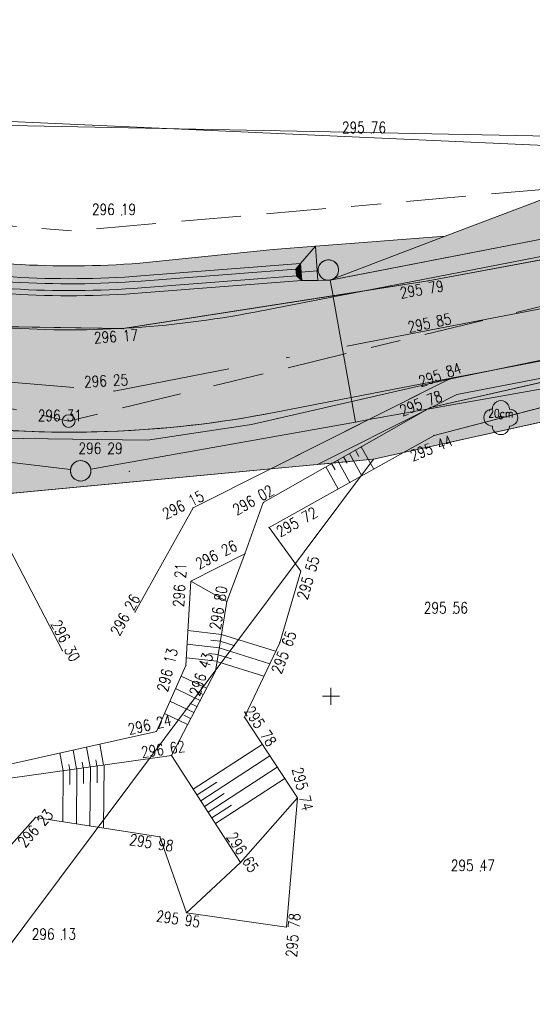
# Model space of a CAD drawing. Header units: metres. Extents: x -457078 to -456448, y -1111280 to -1111132.
# Tile 26 of 35: x -456709 to -456694, y -1111234 to -1111205. Entities that reach past the tile are written whole.
import ezdxf
from ezdxf.enums import TextEntityAlignment as Align

# ---------------------------------------------------------------- set-up
doc = ezdxf.new("R2010")
doc.units = ezdxf.units.M
doc.header["$MEASUREMENT"] = 0
for name, pattern in [('6.1622', [40, 3.5, -3, 7, -3, 3.5, 3.5, -3, 7, -3, 3.5]), ('6.2322', [40, 3.5, -3, 7, -4, 6, -3, 7, -3, 3.5]), ('DGN Style 4', [27.427276, 13.705072, -6.852536, 0.017131, -6.852536])]:
    doc.linetypes.add(name, pattern=pattern)
doc.layers.get('0').update_dxf_attribs({"lineweight": 13})
for name, color, linetype, lineweight in [('GEOD - KULTURA', 3, 'Continuous', 13), ('GEOD - VYSKY', 34, 'Continuous', 0), ('Hranice parcel', 9, 'Continuous', 13), ('IS_CEZ_NN_NADZ', 1, 'Continuous', 0), ('IS_SMVAK_KANAL_SPL_TRASA', 32, '6.2322', 0), ('IS_SMVAK_VODA_TRASA', 5, '6.1622', 0), ('KOMUNIKACE', 7, 'Continuous', 13), ('PRIP_ODHUMUSOVANI', 31, 'Continuous', 0), ('PRIP_ODSTR_KOMUNIKACE', 254, 'Continuous', 0), ('PRIP_ODSTR_STERK_SJEZDY', 191, 'Continuous', 0), ('SIT', 5, 'Continuous', 13), ('SITE_KANALIZACE', 7, 'Continuous', 13), ('SKRYTE_BODY', 7, 'Continuous', 0), ('SRAFY', 7, 'Continuous', 0), ('TEREN', 7, 'Continuous', 13), ('TEXTY_KULTURA', 3, 'Continuous', 13), ('VYPNOUT HRANY', 7, 'Continuous', 13), ('VYPNOUT OSU', 7, 'DGN Style 4', 13), ('VYPNOUT SRAFY', 7, 'Continuous', 0)]:
    doc.layers.add(name, color=color, linetype=linetype, lineweight=lineweight)
doc.styles.add('ROMANS', font='romans.shx')

# ---------------------------------------------------------------- blocks, each defined once
blk = doc.blocks.new('SIT')
at = {"color": 0, "linetype": 'ByBlock', "lineweight": -2}
for p, q in [((-1, 0), (1, 0)), ((0, 1), (0, -1))]:
    blk.add_line(p, q, dxfattribs=at)
blk = doc.blocks.new('STROM_LI')
at = {"color": 0, "linetype": 'ByBlock', "lineweight": -2}
blk.add_circle((0, 0), 0.2, dxfattribs=at)
for centre, start, end in [((0.000019, 1.000148), 359.995762, 180.004238), ((-1, 0.000074), 89.998883, 270.001117), ((-1, 0.000074), 359.995762, 0.004238), ((1.000039, 0.000074), 179.995762, 180.004238), ((1.000039, 0.000074), 269.998883, 90.001117), ((0.000019, -1), 179.995762, 0.004238)]:
    blk.add_arc(centre, 1, start, end, dxfattribs=at)
blk = doc.blocks.new('SAK')
at = {"color": 0, "linetype": 'ByBlock', "lineweight": -2}
blk.add_circle((0, 0), 0.75, dxfattribs=at)

msp = doc.modelspace()

# ---------------------------------------------------------------- hatches: boundary and pattern name
at = {"layer": 'PRIP_ODHUMUSOVANI', "ltscale": 0.25, "extrusion": (0, 0, -1)}
for points in [[(456705.537, -1111213.177, 0.069506), (456713.132, -1111212.708), (456719.311, -1111211.452), (456725.196, -1111210.256, -0.011455), (456728.917, -1111209.588), (456728.809, -1111208.206), (456729.307, -1111208.167), (456729.455, -1111210.061), (456729.456, -1111210.071), (456729.246, -1111210.504), (456722.261, -1111211.71), (456715.321, -1111213.154), (456711.439, -1111214.006, -0.012247), (456710.051, -1111214.157), (456706.2, -1111214.221, -0.001562), (456706.022, -1111214.212), (456699.937, -1111213.26), (456700.019, -1111212.799), (456700.036, -1111212.803), (456700.041, -1111212.804), (456700.378, -1111212.808), (456700.85, -1111212.815)], [(456699.901, -1111212.75, 0.104195), (456700.015, -1111212.798), (456693.729, -1111211.58, 0.005383), (456688.391, -1111210.604), (456692.25, -1111210.319), (456692.205, -1111209.832), (456696.646, -1111211.516)], [(456700.371, -1111212.527, 1.725915), (456699.901, -1111212.75), (456696.646, -1111211.516), (456700.455, -1111211.81), (456700.4, -1111212.529)], [(456700.036, -1111212.802, 0.426269), (456700.371, -1111212.527), (456700.4, -1111212.529), (456700.378, -1111212.808), (456700.041, -1111212.804)], [(456693.063, -1111215.016, 0.006146), (456687.051, -1111213.926), (456690.322, -1111214.422), (456695.095, -1111215.41)], [(456689.789, -1111215.543, 0.314163), (456690.132, -1111215.567), (456690.135, -1111215.567), (456696.973, -1111217.355), (456697.872, -1111217.856), (456690.03, -1111216.12), (456685.827, -1111215.841), (456685.87, -1111215.576), (456686.378, -1111215.303)], [(456690.132, -1111215.567, 0.217447), (456690.273, -1111215.362), (456697.167, -1111216.586), (456697.235, -1111216.62), (456699.948, -1111218.163), (456698.75, -1111218.05), (456697.872, -1111217.856), (456696.973, -1111217.355), (456690.135, -1111215.567)]]:
    msp.add_hatch(color=256, dxfattribs=at).paths.add_polyline_path(points)
at = {"layer": 'PRIP_ODHUMUSOVANI', "ltscale": 0.25}
for points in [[(-456688.391, -1111210.604, 0.005383), (-456693.729, -1111211.58), (-456700.019, -1111212.799), (-456699.937, -1111213.26), (-456699.065, -1111213.124), (-456693.634, -1111212.07, -0.007641), (-456686.067, -1111210.723), (-456682.413, -1111210.013), (-456673.081, -1111208.905), (-456682.545, -1111209.826), (-456687.741, -1111210.652)], [(-456713.032, -1111212.218, 0.069506), (-456705.576, -1111212.678), (-456700.889, -1111212.316), (-456700.455, -1111211.81), (-456701.687, -1111211.905), (-456705.605, -1111212.305, -0.069506), (-456712.958, -1111211.85), (-456720.167, -1111210.385), (-456728.839, -1111209.094, -0.011455), (-456725.097, -1111209.766), (-456719.211, -1111210.962)], [(-456713.062, -1111212.365, 0.069506), (-456705.564, -1111212.828), (-456701.027, -1111212.477), (-456700.889, -1111212.316), (-456705.576, -1111212.678, -0.069506), (-456713.032, -1111212.218), (-456719.211, -1111210.962), (-456719.241, -1111211.109)], [(-456686.067, -1111210.723, 0.007641), (-456693.634, -1111212.07), (-456699.065, -1111213.124), (-456697.149, -1111212.824), (-456690.949, -1111211.671)], [(-456713.102, -1111212.561, 0.069506), (-456705.549, -1111213.027), (-456701.011, -1111212.677), (-456701.019, -1111212.577), (-456701.027, -1111212.477), (-456705.564, -1111212.828, -0.069506), (-456713.062, -1111212.365), (-456719.241, -1111211.109), (-456719.281, -1111211.305)], [(-456713.132, -1111212.708, 0.069506), (-456705.537, -1111213.177), (-456700.85, -1111212.815), (-456701.011, -1111212.677), (-456705.549, -1111213.027, -0.069506), (-456713.102, -1111212.561), (-456719.281, -1111211.305), (-456719.311, -1111211.452)], [(-456700.869, -1111212.566), (-456700.889, -1111212.316), (-456700.455, -1111211.81), (-456700.4, -1111212.529)], [(-456701.019, -1111212.577), (-456701.027, -1111212.477), (-456700.889, -1111212.316), (-456700.869, -1111212.566)], [(-456700.036, -1111212.802), (-456699.901, -1111212.75, 8.143088)], [(-456700.85, -1111212.815), (-456701.011, -1111212.677), (-456701.019, -1111212.577), (-456700.869, -1111212.566)], [(-456700.85, -1111212.815), (-456700.869, -1111212.566), (-456700.4, -1111212.529), (-456700.378, -1111212.808)], [(-456699.901, -1111212.75), (-456700.036, -1111212.802, 0.01837), (-456700.015, -1111212.798), (-456700.015, -1111212.798), (-456700.015, -1111212.798, 0.104192)], [(-456687.051, -1111213.926, 0.006146), (-456693.063, -1111215.016), (-456695.095, -1111215.41), (-456696.532, -1111215.707), (-456698.889, -1111216.891), (-456697.178, -1111216.588), (-456697.079, -1111216.531), (-456697.041, -1111216.522), (-456696.309, -1111216.154), (-456692.968, -1111215.506, -0.002487), (-456690.543, -1111215.049), (-456690.253, -1111214.983), (-456689.75, -1111214.905, -0.003752), (-456686.082, -1111214.272), (-456686.073, -1111214.33), (-456685.581, -1111214.243), (-456685.666, -1111213.716)], [(-456706.2, -1111214.221), (-456706.095, -1111214.223), (-456706.022, -1111214.212, -0.001562)], [(-456689.75, -1111214.905, 0.000812), (-456690.543, -1111215.049), (-456697.041, -1111216.522), (-456697.167, -1111216.586), (-456690.273, -1111215.362, -1.056315), (-456689.678, -1111215.289), (-456685.957, -1111215.043), (-456686.059, -1111214.418), (-456686.101, -1111214.335)], [(-456692.968, -1111215.506), (-456696.309, -1111216.154), (-456697.041, -1111216.522), (-456690.543, -1111215.049, 0.002487)], [(-456701.761, -1111218.334), (-456698.889, -1111216.891), (-456697.178, -1111216.588), (-456697.235, -1111216.62), (-456700.39, -1111218.205)], [(-456700.39, -1111218.205), (-456697.235, -1111216.62), (-456699.948, -1111218.163)], [(-456697.235, -1111216.62), (-456697.178, -1111216.588), (-456697.167, -1111216.586)], [(-456697.178, -1111216.588), (-456697.079, -1111216.531), (-456697.041, -1111216.522), (-456697.167, -1111216.586)]]:
    msp.add_hatch(color=256, dxfattribs=at).paths.add_polyline_path(points)
at = {"layer": 'PRIP_ODSTR_KOMUNIKACE', "ltscale": 0.25, "extrusion": (0, 0, -1)}
for points in [[(456580.966, -1111194.471, 0.203509), (456585.007, -1111200.23), (456585.707, -1111200.921), (456586.704, -1111201.054, 0.078058), (456589.446, -1111201.586, -0.001733), (456591.188, -1111201.654), (456591.379, -1111201.68), (456593.228, -1111201.75, -0.010384), (456603.646, -1111202.497), (456606.451, -1111202.756), (456668.942, -1111208.542, -0.017164), (456686.067, -1111210.723), (456690.949, -1111211.671), (456697.149, -1111212.824), (456699.065, -1111213.124), (456699.932, -1111213.292), (456699.407, -1111216.246), (456696.471, -1111215.677), (456695.095, -1111215.41), (456690.322, -1111214.422), (456687.051, -1111213.926, 0.018659), (456668.666, -1111211.529), (456649.81, -1111209.784), (456649.382, -1111209.74), (456648.825, -1111209.692), (456603.37, -1111205.484, 0.011313), (456592.154, -1111204.701, 0.012858), (456591.691, -1111204.691), (456591.223, -1111204.664), (456591.029, -1111204.718, 0.166356), (456585.679, -1111207.029), (456585.277, -1111207.276), (456583.135, -1111209.878), (456582.799, -1111212.58), (456580.863, -1111193.989)], [(456818.051, -1111210.437, 0.328774), (456832.495, -1111200.031), (456832.625, -1111199.714), (456832.838, -1111198.786), (456835.73, -1111199.381), (456835.535, -1111200.327), (456834.673, -1111202.845), (456832.607, -1111206.389), (456830.619, -1111208.714), (456828.356, -1111210.477), (456825.032, -1111212.424), (456823.212, -1111213.494), (456814.395, -1111213.397), (456798.647, -1111213.224), (456787.338, -1111213.1), (456781.464, -1111213.036), (456775.948, -1111212.975), (456768.919, -1111212.898), (456742.489, -1111212.608, 0.052921), (456725.993, -1111214.175), (456713.928, -1111216.627, -0.098325), (456701.658, -1111216.682), (456699.407, -1111216.246), (456699.932, -1111213.292), (456702.229, -1111213.737, 0.033568), (456706.022, -1111214.212), (456706.095, -1111214.223), (456706.2, -1111214.221, 0.033825), (456710.051, -1111214.157), (456710.806, -1111214.145), (456711.439, -1111214.006, 0.016836), (456713.331, -1111213.687), (456725.395, -1111211.236, -0.015515), (456730.38, -1111210.383), (456732.9, -1111210.113), (456738.582, -1111209.739), (456742.676, -1111209.721), (456749.19, -1111209.905), (456749.58, -1111209.685), (456749.852, -1111209.688), (456765.531, -1111209.861), (456765.854, -1111209.864), (456766.038, -1111209.95), (456768.897, -1111210.079), (456776.048, -1111210.13), (456781.21, -1111210.162), (456787.904, -1111210.368), (456793.171, -1111210.403), (456797.067, -1111210.364), (456805.08, -1111210.32), (456806.668, -1111210.312)], [(456701.658, -1111216.682, 0.078346), (456711.463, -1111217.027), (456711.244, -1111217.415), (456705.374, -1111217.488), (456702.33, -1111217.033), (456699.387, -1111216.36), (456699.407, -1111216.246)]]:
    msp.add_hatch(color=256, dxfattribs=at).paths.add_polyline_path(points)
at = {"layer": 'PRIP_ODSTR_KOMUNIKACE', "ltscale": 0.25}
for points in [[(-456706.022, -1111214.212, 0.033568), (-456702.229, -1111213.737), (-456699.932, -1111213.292), (-456699.937, -1111213.26)], [(-456699.932, -1111213.292), (-456699.937, -1111213.26), (-456699.065, -1111213.124)], [(-456710.051, -1111214.157, 0.033825), (-456706.2, -1111214.221)], [(-456696.532, -1111215.707), (-456696.471, -1111215.677), (-456695.095, -1111215.41)], [(-456699.387, -1111216.36), (-456699.407, -1111216.246), (-456696.471, -1111215.677), (-456696.532, -1111215.707)]]:
    msp.add_hatch(color=256, dxfattribs=at).paths.add_polyline_path(points)
at = {"layer": 'PRIP_ODSTR_STERK_SJEZDY', "ltscale": 0.25}
msp.add_hatch(color=256, dxfattribs=at).paths.add_polyline_path([(-456699.281, -1111216.961), (-456699.387, -1111216.36), (-456696.532, -1111215.707), (-456698.889, -1111216.891)])
at = {"layer": 'PRIP_ODSTR_STERK_SJEZDY', "ltscale": 0.25, "extrusion": (0, 0, -1)}
for points in [[(456707.633, -1111218.355, 0.863148), (456707.039, -1111218.338), (456699.281, -1111216.961), (456699.387, -1111216.36), (456702.33, -1111217.033), (456705.374, -1111217.488), (456711.244, -1111217.415), (456710.932, -1111217.966)], [(456707.039, -1111218.338, 1.15855), (456707.633, -1111218.355), (456710.932, -1111217.966), (456710.269, -1111219.137), (456701.761, -1111218.334), (456698.889, -1111216.891), (456699.281, -1111216.961)]]:
    msp.add_hatch(color=256, dxfattribs=at).paths.add_polyline_path(points)
at = {"layer": 'PRIP_ODSTR_STERK_SJEZDY', "ltscale": 0.25}
h = msp.add_hatch(color=256, dxfattribs=at)
edge = h.paths.add_edge_path()
edge.add_arc((-456707.335, -1111218.391), 0.3, 0, 360)

# ---------------------------------------------------------------- linework, layer by layer
at = {"layer": 'Hranice parcel', "ltscale": 0.25}
msp.add_line((-456690.03, -1111216.12), (-456698.75, -1111218.05), dxfattribs=at)
at = {"layer": 'Hranice parcel', "ltscale": 0.25, "flags": 128}
for points in [[(-456580.954, -1111134.246), (-456581.09, -1111136.57), (-456585.56, -1111199.07), (-456689.14, -1111208.67), (-456715.33, -1111208.15)], [(-456698.75, -1111218.05), (-456721.85, -1111220.23), (-456748.16, -1111222.46)], [(-456698.75, -1111218.05), (-456724.32, -1111252.2), (-456722.418, -1111277.746)]]:
    msp.add_lwpolyline(points, dxfattribs=at)
at = {"layer": 'IS_CEZ_NN_NADZ', "ltscale": 0.25}
msp.add_lwpolyline([(-456728.763, -1111207.28), (-456693.285, -1111208.872)], dxfattribs=at)
at = {"layer": 'IS_SMVAK_KANAL_SPL_TRASA', "ltscale": 0.25}
for p, q in [((-456736.835, -1111210.641), (-456707.689, -1111216.933)), ((-456707.689, -1111216.933), (-456683.15, -1111210.97))]:
    msp.add_line(p, q, dxfattribs=at)
at = {"layer": 'IS_SMVAK_VODA_TRASA', "ltscale": 0.25}
msp.add_lwpolyline([(-456581.652, -1111200.39), (-456581.82, -1111200.42), (-456613.57, -1111203.17), (-456643.84, -1111205.94), (-456680.35, -1111208.96), (-456707.6, -1111211.36), (-456740.94, -1111208.56), (-456761.83, -1111208.9), (-456763.052, -1111208.842)], dxfattribs=at)
at = {"layer": 'KOMUNIKACE', "ltscale": 0.25}
for p, q in [((-456704.04, -1111219.479), (-456701.761, -1111218.334)), ((-456705.74, -1111222.527), (-456704.04, -1111219.479)), ((-456709.664, -1111220.206), (-456707.87, -1111223.665))]:
    msp.add_line(p, q, dxfattribs=at)
msp.add_point((-456706.528, -1111217.894), dxfattribs=at)
at = {"layer": 'PRIP_ODHUMUSOVANI', "ltscale": 0.25, "flags": 128}
for points in [[(-456705.537, -1111213.177, -0.069506), (-456713.132, -1111212.708), (-456719.311, -1111211.452), (-456725.196, -1111210.256, 0.011455), (-456728.917, -1111209.588), (-456728.809, -1111208.206), (-456729.307, -1111208.167), (-456729.455, -1111210.061), (-456729.456, -1111210.071), (-456729.246, -1111210.504), (-456722.261, -1111211.71), (-456715.321, -1111213.154), (-456711.439, -1111214.006, 0.012247), (-456710.051, -1111214.157), (-456706.2, -1111214.221, 0.001562), (-456706.022, -1111214.212), (-456699.937, -1111213.26), (-456700.019, -1111212.799), (-456700.036, -1111212.803), (-456700.041, -1111212.804), (-456700.378, -1111212.808), (-456700.85, -1111212.815)], [(-456688.391, -1111210.604, 0.005383), (-456693.729, -1111211.58), (-456700.019, -1111212.799), (-456699.937, -1111213.26), (-456699.065, -1111213.124), (-456693.634, -1111212.07, -0.007641), (-456686.067, -1111210.723), (-456682.413, -1111210.013), (-456673.081, -1111208.905), (-456682.545, -1111209.826), (-456687.741, -1111210.652)], [(-456713.032, -1111212.218, 0.069506), (-456705.576, -1111212.678), (-456700.889, -1111212.316), (-456700.455, -1111211.81), (-456701.687, -1111211.905), (-456705.605, -1111212.305, -0.069506), (-456712.958, -1111211.85), (-456720.167, -1111210.385), (-456728.839, -1111209.094, -0.011455), (-456725.097, -1111209.766), (-456719.211, -1111210.962)], [(-456699.901, -1111212.75, -0.104195), (-456700.015, -1111212.798), (-456693.729, -1111211.58, -0.005383), (-456688.391, -1111210.604), (-456692.25, -1111210.319), (-456692.205, -1111209.832), (-456696.646, -1111211.516)], [(-456713.062, -1111212.365, 0.069506), (-456705.564, -1111212.828), (-456701.027, -1111212.477), (-456700.889, -1111212.316), (-456705.576, -1111212.678, -0.069506), (-456713.032, -1111212.218), (-456719.211, -1111210.962), (-456719.241, -1111211.109)], [(-456686.067, -1111210.723, 0.007641), (-456693.634, -1111212.07), (-456699.065, -1111213.124), (-456697.149, -1111212.824), (-456690.949, -1111211.671)], [(-456713.102, -1111212.561, 0.069506), (-456705.549, -1111213.027), (-456701.011, -1111212.677), (-456701.019, -1111212.577), (-456701.027, -1111212.477), (-456705.564, -1111212.828, -0.069506), (-456713.062, -1111212.365), (-456719.241, -1111211.109), (-456719.281, -1111211.305)], [(-456713.132, -1111212.708, 0.069506), (-456705.537, -1111213.177), (-456700.85, -1111212.815), (-456701.011, -1111212.677), (-456705.549, -1111213.027, -0.069506), (-456713.102, -1111212.561), (-456719.281, -1111211.305), (-456719.311, -1111211.452)], [(-456700.371, -1111212.527, -1.725915), (-456699.901, -1111212.75), (-456696.646, -1111211.516), (-456700.455, -1111211.81), (-456700.4, -1111212.529)], [(-456700.036, -1111212.802), (-456699.901, -1111212.75, 8.143088)], [(-456700.036, -1111212.802, -0.426269), (-456700.371, -1111212.527), (-456700.4, -1111212.529), (-456700.378, -1111212.808), (-456700.041, -1111212.804)], [(-456699.901, -1111212.75), (-456700.036, -1111212.802, 0.01837), (-456700.015, -1111212.798), (-456700.015, -1111212.798), (-456700.015, -1111212.798, 0.104192)], [(-456687.051, -1111213.926, 0.006146), (-456693.063, -1111215.016), (-456695.095, -1111215.41), (-456696.532, -1111215.707), (-456698.889, -1111216.891), (-456697.178, -1111216.588), (-456697.079, -1111216.531), (-456697.041, -1111216.522), (-456696.309, -1111216.154), (-456692.968, -1111215.506, -0.002487), (-456690.543, -1111215.049), (-456690.253, -1111214.983), (-456689.75, -1111214.905, -0.003752), (-456686.082, -1111214.272), (-456686.073, -1111214.33), (-456685.581, -1111214.243), (-456685.666, -1111213.716)], [(-456693.063, -1111215.016, -0.006146), (-456687.051, -1111213.926), (-456690.322, -1111214.422), (-456695.095, -1111215.41)], [(-456706.2, -1111214.221), (-456706.095, -1111214.223), (-456706.022, -1111214.212, -0.001562)], [(-456689.75, -1111214.905, 0.000812), (-456690.543, -1111215.049), (-456697.041, -1111216.522), (-456697.167, -1111216.586), (-456690.273, -1111215.362, -1.056315), (-456689.678, -1111215.289), (-456685.957, -1111215.043), (-456686.059, -1111214.418), (-456686.101, -1111214.335)], [(-456689.789, -1111215.543, -0.314163), (-456690.132, -1111215.567), (-456690.135, -1111215.567), (-456696.973, -1111217.355), (-456697.872, -1111217.856), (-456690.03, -1111216.12), (-456685.827, -1111215.841), (-456685.87, -1111215.576), (-456686.378, -1111215.303)], [(-456692.968, -1111215.506), (-456696.309, -1111216.154), (-456697.041, -1111216.522), (-456690.543, -1111215.049, 0.002487)], [(-456690.132, -1111215.567, -0.217447), (-456690.273, -1111215.362), (-456697.167, -1111216.586), (-456697.235, -1111216.62), (-456699.948, -1111218.163), (-456698.75, -1111218.05), (-456697.872, -1111217.856), (-456696.973, -1111217.355), (-456690.135, -1111215.567)]]:
    msp.add_lwpolyline(points, format="xyb", close=True, dxfattribs=at)
for points in [[(-456700.455, -1111211.81), (-456700.889, -1111212.316), (-456700.869, -1111212.566), (-456700.4, -1111212.529)], [(-456700.889, -1111212.316), (-456701.027, -1111212.477), (-456701.019, -1111212.577), (-456700.869, -1111212.566)], [(-456701.011, -1111212.677), (-456700.85, -1111212.815), (-456700.869, -1111212.566), (-456701.019, -1111212.577)], [(-456700.85, -1111212.815), (-456700.378, -1111212.808), (-456700.4, -1111212.529), (-456700.869, -1111212.566)], [(-456697.178, -1111216.588), (-456698.889, -1111216.891), (-456701.761, -1111218.334), (-456700.39, -1111218.205), (-456697.235, -1111216.62)], [(-456700.39, -1111218.205), (-456699.948, -1111218.163), (-456697.235, -1111216.62)], [(-456697.235, -1111216.62), (-456697.167, -1111216.586), (-456697.178, -1111216.588)], [(-456697.041, -1111216.522), (-456697.079, -1111216.531), (-456697.178, -1111216.588), (-456697.167, -1111216.586)]]:
    msp.add_lwpolyline(points, close=True, dxfattribs=at)
at = {"layer": 'PRIP_ODSTR_KOMUNIKACE', "ltscale": 0.25}
for p, q in [((-456696.532, -1111215.707), (-456702.33, -1111217.033)), ((-456702.33, -1111217.033), (-456705.374, -1111217.488)), ((-456705.374, -1111217.488), (-456711.244, -1111217.415))]:
    msp.add_line(p, q, dxfattribs=at)
at = {"layer": 'PRIP_ODSTR_KOMUNIKACE', "ltscale": 0.25, "flags": 128}
msp.add_lwpolyline([(-456742.489, -1111212.608, -0.052921), (-456725.993, -1111214.175), (-456713.928, -1111216.627, 0.098325), (-456701.658, -1111216.682), (-456699.407, -1111216.246), (-456699.932, -1111213.292), (-456702.229, -1111213.737, -0.033568), (-456706.022, -1111214.212), (-456706.095, -1111214.223), (-456706.2, -1111214.221, -0.033825), (-456710.051, -1111214.157), (-456710.806, -1111214.145), (-456711.439, -1111214.006, -0.016836), (-456713.331, -1111213.687), (-456725.395, -1111211.236, 0.015515), (-456730.38, -1111210.383), (-456732.9, -1111210.113), (-456738.582, -1111209.739)], format="xyb", dxfattribs=at)
msp.add_lwpolyline([(-456690.949, -1111211.671), (-456697.149, -1111212.824), (-456699.065, -1111213.124), (-456699.932, -1111213.292), (-456699.407, -1111216.246), (-456696.471, -1111215.677), (-456695.095, -1111215.41), (-456690.322, -1111214.422)], dxfattribs=at)
for points in [[(-456706.022, -1111214.212, 0.033568), (-456702.229, -1111213.737), (-456699.932, -1111213.292), (-456699.937, -1111213.26)], [(-456710.051, -1111214.157, 0.033825), (-456706.2, -1111214.221)], [(-456701.658, -1111216.682, -0.078346), (-456711.463, -1111217.027), (-456711.244, -1111217.415), (-456705.374, -1111217.488), (-456702.33, -1111217.033), (-456699.387, -1111216.36), (-456699.407, -1111216.246)]]:
    msp.add_lwpolyline(points, format="xyb", close=True, dxfattribs=at)
for points in [[(-456699.937, -1111213.26), (-456699.932, -1111213.292), (-456699.065, -1111213.124)], [(-456695.095, -1111215.41), (-456696.471, -1111215.677), (-456696.532, -1111215.707)], [(-456699.387, -1111216.36), (-456696.532, -1111215.707), (-456696.471, -1111215.677), (-456699.407, -1111216.246)]]:
    msp.add_lwpolyline(points, close=True, dxfattribs=at)
at = {"layer": 'PRIP_ODSTR_STERK_SJEZDY', "ltscale": 0.25, "flags": 128}
msp.add_lwpolyline([(-456699.281, -1111216.961), (-456698.889, -1111216.891), (-456696.532, -1111215.707), (-456699.387, -1111216.36)], close=True, dxfattribs=at)
for points in [[(-456707.633, -1111218.355, -0.863148), (-456707.039, -1111218.338), (-456699.281, -1111216.961), (-456699.387, -1111216.36), (-456702.33, -1111217.033), (-456705.374, -1111217.488), (-456711.244, -1111217.415), (-456710.932, -1111217.966)], [(-456707.039, -1111218.338, -1.15855), (-456707.633, -1111218.355), (-456710.932, -1111217.966), (-456710.269, -1111219.137), (-456701.761, -1111218.334), (-456698.889, -1111216.891), (-456699.281, -1111216.961)], [(-456707.635, -1111218.391, 1), (-456707.035, -1111218.391, 1)]]:
    msp.add_lwpolyline(points, format="xyb", close=True, dxfattribs=at)
at = {"layer": 'PRIP_ODSTR_STERK_SJEZDY', "ltscale": 0.25}
msp.add_point((-456705.906, -1111218.406), dxfattribs=at)
at = {"layer": 'SKRYTE_BODY', "ltscale": 0.25}
for p in [(-456697.149, -1111212.824), (-456706.095, -1111214.223), (-456696.855, -1111214.223), (-456696.532, -1111215.707), (-456706.357, -1111216.052), (-456697.079, -1111216.531), (-456696.973, -1111217.355), (-456701.983, -1111219.321), (-456704.04, -1111219.479), (-456701.809, -1111220.049), (-456702.52, -1111220.824), (-456702.52, -1111220.824), (-456700.882, -1111221.331), (-456704.103, -1111221.63), (-456704.103, -1111221.63), (-456703.05, -1111222.224), (-456705.74, -1111222.527), (-456707.87, -1111223.665), (-456701.501, -1111223.431), (-456704.25, -1111224.095), (-456703.387, -1111224.261), (-456702.533, -1111225.615), (-456705.115, -1111226.032), (-456704.674, -1111226.733), (-456704.674, -1111226.733), (-456700.983, -1111227.978), (-456708.664, -1111228.55), (-456705.011, -1111229.119), (-456702.646, -1111229.873), (-456704.229, -1111231.348), (-456701.303, -1111231.766)]:
    msp.add_point(p, dxfattribs=at)
at = {"layer": 'SRAFY', "ltscale": 0.25}
for p, q in [((-456699.978, -1111218.18), (-456699.874, -1111218.364)), ((-456700.151, -1111218.279), (-456699.789, -1111218.923)), ((-456703.209, -1111223.185), (-456704.189, -1111223.075)), ((-456703.242, -1111223.383), (-456703.522, -1111223.351)), ((-456703.242, -1111223.384), (-456702.818, -1111223.517)), ((-456703.209, -1111223.185), (-456701.619, -1111223.681)), ((-456703.274, -1111223.58), (-456704.213, -1111223.475)), ((-456703.275, -1111223.583), (-456701.792, -1111224.047)), ((-456703.34, -1111223.975), (-456704.237, -1111223.875)), ((-456703.307, -1111223.778), (-456703.575, -1111223.748)), ((-456703.308, -1111223.783), (-456702.915, -1111223.906)), ((-456703.341, -1111223.982), (-456701.964, -1111224.412)), ((-456703.65, -1111224.766), (-456704.39, -1111224.409)), ((-456703.835, -1111225.121), (-456704.553, -1111224.774)), ((-456703.743, -1111224.944), (-456703.954, -1111224.842)), ((-456704.02, -1111225.476), (-456704.717, -1111225.14)), ((-456703.927, -1111225.299), (-456704.133, -1111225.2)), ((-456704.205, -1111225.831), (-456704.88, -1111225.505)), ((-456704.112, -1111225.654), (-456704.311, -1111225.558)), ((-456707.059, -1111227.071), (-456707.166, -1111226.489)), ((-456706.663, -1111227.015), (-456706.775, -1111226.402)), ((-456704.033, -1111227.726), (-456702.011, -1111226.41)), ((-456707.852, -1111227.184), (-456707.947, -1111226.663)), ((-456707.456, -1111227.128), (-456707.556, -1111226.576)), ((-456703.816, -1111228.062), (-456701.792, -1111226.745)), ((-456707.654, -1111227.156), (-456707.683, -1111226.998)), ((-456707.452, -1111227.127), (-456707.463, -1111228.737)), ((-456707.258, -1111227.1), (-456707.288, -1111226.933)), ((-456707.252, -1111227.099), (-456707.255, -1111227.559)), ((-456707.051, -1111227.07), (-456707.063, -1111228.799)), ((-456706.861, -1111227.043), (-456706.893, -1111226.868)), ((-456706.851, -1111227.042), (-456706.854, -1111227.536)), ((-456706.651, -1111227.014), (-456706.663, -1111228.862)), ((-456703.599, -1111228.398), (-456701.572, -1111227.079)), ((-456707.852, -1111227.184), (-456707.862, -1111228.675)), ((-456707.652, -1111227.156), (-456707.655, -1111227.582)), ((-456703.382, -1111228.734), (-456701.353, -1111227.414)), ((-456703.924, -1111227.894), (-456703.346, -1111227.518)), ((-456703.707, -1111228.23), (-456703.128, -1111227.853)), ((-456703.49, -1111228.566), (-456702.911, -1111228.189))]:
    msp.add_line(p, q, dxfattribs=at)
at = {"layer": 'TEREN', "ltscale": 0.25}
for p, q in [((-456701.809, -1111220.049), (-456697.872, -1111217.856)), ((-456701.983, -1111219.321), (-456699.948, -1111218.163)), ((-456702.52, -1111220.824), (-456701.983, -1111219.321)), ((-456700.882, -1111221.331), (-456701.809, -1111220.049)), ((-456704.103, -1111221.63), (-456702.52, -1111220.824)), ((-456702.52, -1111220.824), (-456703.05, -1111222.224)), ((-456701.501, -1111223.431), (-456700.882, -1111221.331)), ((-456704.25, -1111224.095), (-456704.103, -1111221.63)), ((-456703.05, -1111222.224), (-456704.103, -1111221.63)), ((-456703.387, -1111224.261), (-456703.05, -1111222.224)), ((-456702.533, -1111225.615), (-456701.501, -1111223.431)), ((-456705.115, -1111226.032), (-456704.25, -1111224.095)), ((-456704.674, -1111226.733), (-456703.387, -1111224.261)), ((-456700.983, -1111227.978), (-456702.533, -1111225.615)), ((-456710.007, -1111227.122), (-456705.115, -1111226.032)), ((-456709.403, -1111227.404), (-456704.674, -1111226.733)), ((-456704.674, -1111226.733), (-456702.646, -1111229.873)), ((-456702.646, -1111229.873), (-456700.983, -1111227.978)), ((-456701.303, -1111231.766), (-456700.983, -1111227.978)), ((-456712.315, -1111232.656), (-456708.664, -1111228.55)), ((-456708.664, -1111228.55), (-456705.011, -1111229.119)), ((-456705.011, -1111229.119), (-456704.229, -1111231.348)), ((-456702.646, -1111229.873), (-456704.229, -1111231.348)), ((-456704.229, -1111231.348), (-456701.303, -1111231.766))]:
    msp.add_line(p, q, dxfattribs=at)
for p in [(-456698.809, -1111208.488), (-456706.134, -1111210.89), (-456696.409, -1111222.569), (-456695.617, -1111230.121), (-456707.904, -1111232.134)]:
    msp.add_point(p, dxfattribs=at)
at = {"layer": 'VYPNOUT HRANY', "ltscale": 0.25}
for p, q in [((-456697.149, -1111212.824), (-456690.949, -1111211.671)), ((-456706.095, -1111214.223), (-456697.149, -1111212.824)), ((-456710.806, -1111214.145), (-456706.095, -1111214.223)), ((-456696.532, -1111215.707), (-456690.322, -1111214.422)), ((-456697.079, -1111216.531), (-456690.253, -1111214.983)), ((-456696.973, -1111217.355), (-456690.135, -1111215.567)), ((-456701.761, -1111218.334), (-456696.532, -1111215.707)), ((-456699.948, -1111218.163), (-456697.079, -1111216.531)), ((-456697.872, -1111217.856), (-456696.973, -1111217.355))]:
    msp.add_line(p, q, dxfattribs=at)
at = {"layer": 'VYPNOUT OSU', "ltscale": 0.25}
for p, q in [((-456696.855, -1111214.223), (-456690.708, -1111213.031)), ((-456706.357, -1111216.052), (-456696.855, -1111214.223)), ((-456710.949, -1111215.665), (-456706.357, -1111216.052))]:
    msp.add_line(p, q, dxfattribs=at)
at = {"layer": 'VYPNOUT SRAFY', "ltscale": 0.25}
for p, q in [((-456699.456, -1111217.883), (-456699.09, -1111218.534)), ((-456699.282, -1111217.784), (-456699.178, -1111217.97)), ((-456699.108, -1111217.686), (-456698.74, -1111218.339)), ((-456699.804, -1111218.081), (-456699.439, -1111218.729)), ((-456699.63, -1111217.982), (-456699.526, -1111218.167))]:
    msp.add_line(p, q, dxfattribs=at)

# ---------------------------------------------------------------- block references
at = {"layer": 'GEOD - KULTURA', "ltscale": 0.25, "xscale": 0.25, "yscale": 0.25, "zscale": 0.25}
msp.add_blockref('STROM_LI', (-456695.015, -1111216.831), dxfattribs=at)
at = {"layer": 'SIT', "ltscale": 0.25, "xscale": 0.25, "yscale": 0.25, "zscale": 0.25}
msp.add_blockref('SIT', (-456700, -1111225), dxfattribs=at)
at = {"layer": 'SITE_KANALIZACE', "ltscale": 0.25, "xscale": 0.25, "yscale": 0.25, "zscale": 0.25}
msp.add_blockref('SAK', (-456707.689, -1111216.933), dxfattribs=at)

# ---------------------------------------------------------------- texts
at = {"layer": 'GEOD - VYSKY', "style": 'ROMANS', "width": 0.8}
for s, p in [('295 76 ', (-456698.939, -1111208.488)), ('296 19 ', (-456706.27, -1111210.89)), ('296 31 ', (-456707.856, -1111216.933)), ('296 29 ', (-456706.664, -1111217.894)), ('295 56 ', (-456696.539, -1111222.569)), ('295 47 ', (-456695.747, -1111230.121)), ('296 13 ', (-456708.034, -1111232.134))]:
    msp.add_text(s, height=0.325, dxfattribs=at).set_placement(p, align=Align.CENTER)
for s, rotation, p in [('295 79 ', 9.7115, (-456697.22, -1111213.217)), ('295 85 ', 11.7317, (-456696.988, -1111214.195)), ('296 17 ', 3.9698, (-456706.199, -1111214.606)), ('295 84 ', 19.1829, (-456696.665, -1111215.7)), ('296 25 ', 2.9057, (-456706.494, -1111215.909)), ('295 78 ', 21.207, (-456697.218, -1111216.531)), ('295 44 ', 21.8873, (-456696.911, -1111217.842)), ('296 15 ', 26.6748, (-456704.179, -1111219.493)), ('296 02 ', 29.6366, (-456702.121, -1111219.342)), ('295 72 ', 29.121, (-456700.842, -1111219.988)), ('296 26 ', 26.9834, (-456703.208, -1111220.951)), ('295 55 ', 73.5765, (-456700.483, -1111221.485)), ('296 21 ', 86.5872, (-456704.265, -1111221.661)), ('296 80 ', 80.6061, (-456703.121, -1111222.344)), ('296 26 ', 60.8497, (-456705.847, -1111222.616)), ('296 30 ', 297.4134, (-456707.885, -1111223.527)), ('295 65 ', 69.1422, (-456701.197, -1111223.686)), ('296 13 ', 76.2616, (-456704.614, -1111224.18)), ('296 43 ', 71.5516, (-456703.618, -1111224.321)), ('296 24 ', 12.561, (-456705.191, -1111225.972)), ('295 78 ', 303.2627, (-456702.152, -1111226.04)), ('296 62 ', 8.0758, (-456704.81, -1111226.702)), ('295 74 ', 284.217, (-456700.965, -1111227.846)), ('296 23 ', 48.3569, (-456708.482, -1111228.91)), ('295 98 ', 351.1466, (-456705.197, -1111229.47)), ('296 65 ', 302.8568, (-456702.675, -1111229.737)), ('295 95 ', 351.8699, (-456704.411, -1111231.701)), ('295 78 ', 85.1713, (-456700.94, -1111231.927))]:
    msp.add_text(s, height=0.325, rotation=rotation, dxfattribs=at).set_placement(p, align=Align.CENTER)
at = {"layer": 'TEXTY_KULTURA', "style": 'ROMANS', "width": 0.8}
msp.add_text('20cm', height=0.245, dxfattribs=at).set_placement((-456695.015, -1111216.831), align=Align.CENTER)

doc.saveas('drawing.dxf')
